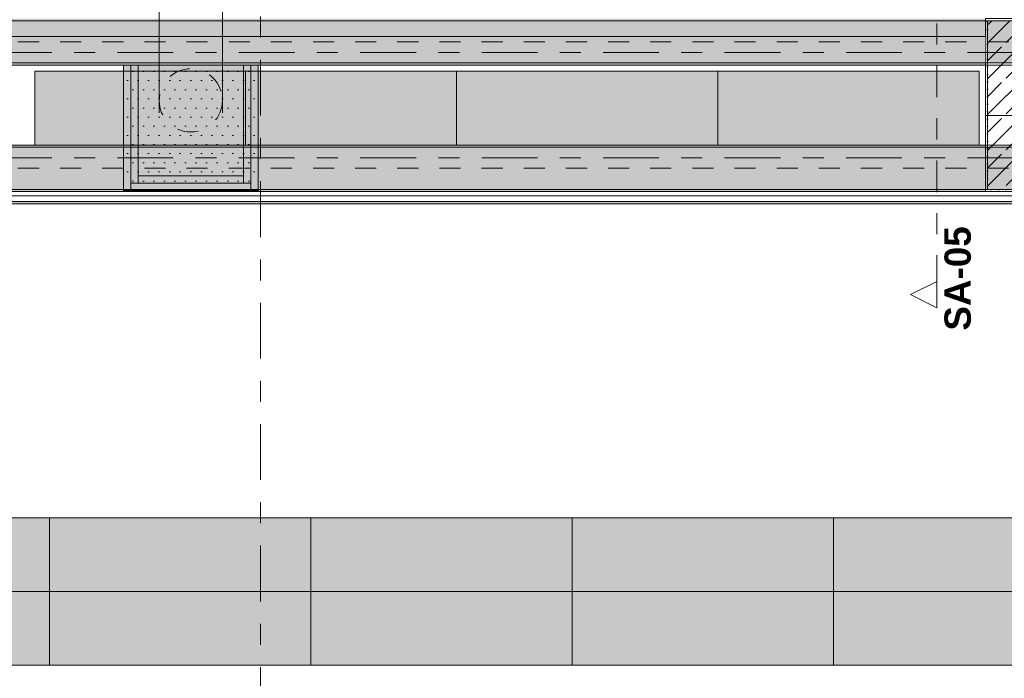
# Model space of a CAD drawing. Header units: metres. Extents: x -3.6 to 84.5, y -11 to 16.8.
# Tile 91 of 256: x 21 to 25.7, y 2.9 to 6. Entities that reach past the tile are written whole.
import ezdxf

# ---------------------------------------------------------------- set-up
doc = ezdxf.new("R2010")
doc.units = ezdxf.units.M
doc.header["$MEASUREMENT"] = 0
for name, pattern in [('Achse', [0.2, 0.1, -0.05, 0, -0.05]), ('Schnittlinie', [0.3, 0.15, -0.075, 0, -0.075]), ('Strichlinie doppelt', [0.546806, 0.264583, -0.105833, 0.070556, -0.105833]), ('Strichlinie eng', [0.115, 0.075, -0.04]), ('Wipeout_Contour', [1, 0, -1])]:
    doc.linetypes.add(name, pattern=pattern)
for name, color, linetype in [('203 - Marker.Schnitt - Ausbaudetail SA', 7, 'Continuous'), ('301 - Elemente.Linie', 7, 'Continuous'), ('302 - Elemente.Schraffur', 7, 'Continuous'), ('451 - Universal.Achsen Raster', 7, 'Continuous'), ('605 - Struktur.Wand Innen', 7, 'Continuous'), ('607 - Struktur.Stütze', 7, 'Continuous'), ('608 - Struktur.Träger', 7, 'Continuous'), ('653 - Abdeckung.TB Verkofferung', 7, 'Continuous'), ('701 - Einrichtung.Möbel', 7, 'Continuous'), ('804 - HKLSE.Elektrik', 7, 'Continuous'), ('Abbruch_301 - Elemente.Linie', 7, 'Continuous')]:
    doc.layers.add(name, color=color, linetype=linetype)
doc.styles.add('ERSTELLTER_STIL_1', font='txt')
doc.linetypes.add('Abbruch 1', pattern='A,0,[1,2022.0244.A_L5A-PL04.02_iB_Deckenspiegel Erdgeschoss1.Shx,S=0.001984,R=0,X=0,Y=0],-0.25,0', length=0.25)
pattern_1 = [(45, (0, 0), (-0.01767767, 0.01767767), [0, -0.025])]
pattern_2 = [(45, (0, 0), (-0.08485281, 0.08485281), []), (45, (-0.04243, 0.04243), (-0.08485281, 0.08485281), [0.09, -0.03])]
pattern_3 = [(0, (0, 0), (0, 0.08660254), [0, -0.05]), (0, (0.025, 0.0433), (0, 0.08660254), [0, -0.05])]

msp = doc.modelspace()

# ---------------------------------------------------------------- hatches: boundary and pattern name
at = {"layer": '302 - Elemente.Schraffur', "linetype": 'Continuous', "lineweight": 9}
h = msp.add_hatch(dxfattribs=at)
h.set_pattern_fill('Verputz_0001', style=0, pattern_type=2)
h.set_pattern_definition(pattern_3)
h.paths.add_polyline_path([(21.515, 5.1945), (21.515, 5.79), (21.48, 5.79), (21.48, 5.1945)])
h = msp.add_hatch(dxfattribs=at)
h.set_pattern_fill('Verputz_0001', style=0, pattern_type=2)
h.set_pattern_definition(pattern_3)
h.paths.add_polyline_path([(21.55, 5.2295), (21.55, 5.79), (21.515, 5.79), (21.515, 5.2295)])
h = msp.add_hatch(dxfattribs=at)
h.set_pattern_fill('Verputz_0001', style=0, pattern_type=2)
h.set_pattern_definition(pattern_3)
h.paths.add_polyline_path([(21.55, 5.79), (22.05, 5.79), (22.05, 5.2645), (21.55, 5.2645)])
h = msp.add_hatch(dxfattribs=at)
h.set_pattern_fill('Verputz_0001', style=0, pattern_type=2)
h.set_pattern_definition(pattern_3)
h.paths.add_polyline_path([(22.085, 5.2295), (22.085, 5.79), (22.05, 5.79), (22.05, 5.2295)])
h = msp.add_hatch(dxfattribs=at)
h.set_pattern_fill('Verputz_0001', style=0, pattern_type=2)
h.set_pattern_definition(pattern_3)
h.paths.add_polyline_path([(22.12, 5.1945), (22.12, 5.79), (22.085, 5.79), (22.085, 5.1945)])
h = msp.add_hatch(dxfattribs=at)
h.set_pattern_fill('Verputz_0001', style=0, pattern_type=2)
h.set_pattern_definition(pattern_3)
h.paths.add_polyline_path([(21.55, 5.2645), (22.05, 5.2645), (22.05, 5.2295), (21.55, 5.2295)])
h = msp.add_hatch(dxfattribs=at)
h.set_pattern_fill('Verputz_0001', style=0, pattern_type=2)
h.set_pattern_definition(pattern_3)
h.paths.add_polyline_path([(21.515, 5.2295), (22.085, 5.2295), (22.085, 5.1945), (21.515, 5.1945)])
at = {"layer": '607 - Struktur.Stütze', "linetype": 'Continuous', "lineweight": 0, "true_color": 0x000000}
h = msp.add_hatch(dxfattribs=at)
h.set_pattern_fill('Gips_0001', color=18, style=0, pattern_type=2)
h.set_pattern_definition(pattern_1)
h.paths.add_polyline_path([(25.89, 6.01), (25.57, 6.01), (25.57, 5.19), (25.89, 5.19), (25.89, 5.54), (25.88, 5.54), (25.88, 5.2), (25.58, 5.2), (25.58, 6), (25.88, 6), (25.88, 5.67), (25.89, 5.67)])
h = msp.add_hatch(dxfattribs=at)
h.set_pattern_fill('Beton__Stahlbeton_0001', color=18, style=0, pattern_type=2)
h.set_pattern_definition(pattern_2)
h.paths.add_polyline_path([(25.58, 5.2), (25.88, 5.2), (25.88, 6), (25.58, 6)])
at = {"layer": '608 - Struktur.Träger', "linetype": 'Continuous', "lineweight": 0, "true_color": 0x000000}
h = msp.add_hatch(dxfattribs=at)
h.set_pattern_fill('Gips_0001', color=18, style=0, pattern_type=2)
h.set_pattern_definition(pattern_1)
h.paths.add_polyline_path([(25.57, 6.01), (18.69, 6.01), (18.69, 6), (25.57, 6)])
h = msp.add_hatch(dxfattribs=at)
h.set_pattern_fill('Beton__Stahlbeton_0001', color=18, style=0, pattern_type=2)
h.set_pattern_definition(pattern_2)
h.paths.add_polyline_path([(0.69, 5.4), (0.38, 5.4), (0.38, 5.2), (0.69, 5.2), (7.57, 5.2), (7.89, 5.2), (11.17, 5.2), (11.49, 5.2), (18.37, 5.2), (18.69, 5.2), (25.57, 5.2), (25.89, 5.2), (29.17, 5.2), (29.49, 5.2), (32.77, 5.2), (33.09, 5.2), (36.46, 5.2), (36.6, 5.2), (39.97, 5.2), (40.29, 5.2), (45.42, 5.2), (47.49, 5.2), (54.37, 5.2), (54.69, 5.2), (61.57, 5.2), (61.88, 5.2), (61.88, 5.4), (61.57, 5.4), (54.69, 5.4), (54.37, 5.4), (47.49, 5.4), (47.17, 5.4), (45.69, 5.4), (45.42, 5.4), (40.29, 5.4), (39.97, 5.4), (36.6, 5.4), (36.46, 5.4), (33.09, 5.4), (32.77, 5.4), (29.49, 5.4), (29.17, 5.4), (25.89, 5.4), (25.57, 5.4), (18.69, 5.4), (18.37, 5.4), (11.49, 5.4), (11.17, 5.4), (7.89, 5.4), (7.57, 5.4)])
h = msp.add_hatch(dxfattribs=at)
h.set_pattern_fill('Gips_0001', color=18, style=0, pattern_type=2)
h.set_pattern_definition(pattern_1)
h.paths.add_polyline_path([(18.69, 5.41), (18.69, 5.4), (25.57, 5.4), (25.57, 5.41)])
h = msp.add_hatch(dxfattribs=at)
h.set_pattern_fill('Gips_0001', color=18, style=0, pattern_type=2)
h.set_pattern_definition(pattern_1)
h.paths.add_polyline_path([(18.69, 5.19), (25.57, 5.19), (25.57, 5.2), (18.69, 5.2)])
at = {"layer": '653 - Abdeckung.TB Verkofferung', "linetype": 'Continuous', "lineweight": 0, "true_color": 0x000000}
h = msp.add_hatch(dxfattribs=at)
h.set_pattern_fill('Gips_0001', color=18, style=0, pattern_type=2)
h.set_pattern_definition(pattern_1)
h.paths.add_polyline_path([(18.61, 5.1305), (25.57, 5.1305), (25.57, 5.143), (18.61, 5.143)])
h = msp.add_hatch(dxfattribs=at)
h.set_pattern_fill('Gips_0001', color=18, style=0, pattern_type=2)
h.set_pattern_definition(pattern_1)
h.paths.add_polyline_path([(25.57, 5.1305), (32.7575, 5.1305), (32.7575, 5.143), (25.57, 5.143)])
at = {"layer": '701 - Einrichtung.Möbel', "linetype": 'Continuous', "lineweight": 0, "true_color": 0x3a3a3a}
for points in [[(21.06, 5.41), (23.06, 5.41), (23.06, 5.76), (21.06, 5.76)], [(23.06, 5.41), (25.54, 5.41), (25.54, 5.76), (23.06, 5.76)], [(19.89, 3.6415), (19.89, 3.2915), (22.37, 3.2915), (22.37, 3.6415)], [(21.13, 3.6415), (21.13, 3.2915), (23.61, 3.2915), (23.61, 3.6415)], [(23.61, 3.6415), (23.61, 3.2915), (26.09, 3.2915), (26.09, 3.6415)], [(19.89, 2.9415), (22.37, 2.9415), (22.37, 3.2915), (19.89, 3.2915)], [(21.13, 2.9415), (23.61, 2.9415), (23.61, 3.2915), (21.13, 3.2915)], [(23.61, 2.9415), (26.09, 2.9415), (26.09, 3.2915), (23.61, 3.2915)]]:
    msp.add_hatch(color=250, dxfattribs=at).paths.add_polyline_path(points)
at = {"layer": '804 - HKLSE.Elektrik', "linetype": 'Continuous', "lineweight": 13, "true_color": 0x35ff35}
msp.add_hatch(color=80, dxfattribs=at).paths.add_polyline_path([(21.48, 5.79), (21.48, 5.19), (22.12, 5.19), (22.12, 5.79)])

# ---------------------------------------------------------------- linework, layer by layer
at = {"layer": '302 - Elemente.Schraffur', "color": 7, "linetype": 'Continuous', "lineweight": 5, "flags": 128}
for points in [[(21.515, 5.1945), (21.515, 5.79), (21.48, 5.79), (21.48, 5.1945)], [(21.55, 5.2295), (21.55, 5.79), (21.515, 5.79), (21.515, 5.2295)], [(21.55, 5.79), (22.05, 5.79), (22.05, 5.2645), (21.55, 5.2645)], [(22.085, 5.2295), (22.085, 5.79), (22.05, 5.79), (22.05, 5.2295)], [(22.12, 5.1945), (22.12, 5.79), (22.085, 5.79), (22.085, 5.1945)], [(21.55, 5.2645), (22.05, 5.2645), (22.05, 5.2295), (21.55, 5.2295)], [(21.515, 5.2295), (22.085, 5.2295), (22.085, 5.1945), (21.515, 5.1945)]]:
    msp.add_lwpolyline(points, close=True, dxfattribs=at)
at = {"layer": '451 - Universal.Achsen Raster', "color": 160, "linetype": 'Strichlinie doppelt', "lineweight": 9, "true_color": 0x3232ff}
msp.add_line((64.935, 5.35), (-3.175, 5.35), dxfattribs=at)
at = {"layer": '607 - Struktur.Stütze', "color": 7, "linetype": 'Continuous', "lineweight": 5, "flags": 128}
msp.add_lwpolyline([(25.89, 5.67), (25.89, 6.01), (25.57, 6.01), (25.57, 5.19), (25.89, 5.19), (25.89, 5.54)], dxfattribs=at)
at = {"layer": '607 - Struktur.Stütze', "color": 7, "linetype": 'Continuous', "lineweight": 13, "flags": 128}
msp.add_lwpolyline([(25.58, 5.2), (25.88, 5.2), (25.88, 6), (25.58, 6)], close=True, dxfattribs=at)
at = {"layer": '608 - Struktur.Träger', "color": 7, "linetype": 'Continuous', "lineweight": 13}
for p, q in [((25.57, 6), (18.69, 6)), ((25.89, 6), (25.57, 6)), ((0.38, 5.41), (61.88, 5.41)), ((25.57, 5.4), (18.69, 5.4)), ((25.89, 5.4), (25.57, 5.4)), ((0.38, 5.19), (61.88, 5.19))]:
    msp.add_line(p, q, dxfattribs=at)
at = {"layer": '608 - Struktur.Träger', "color": 7, "linetype": 'Continuous', "lineweight": 5}
for p, q in [((25.57, 6.01), (25.57, 6)), ((25.57, 5.41), (18.69, 5.41)), ((25.57, 5.41), (25.57, 5.4)), ((25.57, 5.19), (18.69, 5.19)), ((25.57, 5.2), (25.57, 5.19))]:
    msp.add_line(p, q, dxfattribs=at)
at = {"layer": '608 - Struktur.Träger', "color": 7, "linetype": 'Achse', "lineweight": 9}
msp.add_line((0.38, 5.3), (61.88, 5.3), dxfattribs=at)
at = {"layer": '608 - Struktur.Träger', "color": 7, "linetype": 'Continuous', "lineweight": 13, "flags": 128}
msp.add_lwpolyline([(61.88, 5.2), (61.57, 5.2), (54.69, 5.2), (54.37, 5.2), (47.49, 5.2), (45.42, 5.2), (40.29, 5.2), (39.97, 5.2), (36.6, 5.2), (36.46, 5.2), (33.09, 5.2), (32.77, 5.2), (29.49, 5.2), (29.17, 5.2), (25.89, 5.2), (25.57, 5.2), (18.69, 5.2), (18.37, 5.2), (11.49, 5.2), (11.17, 5.2), (7.89, 5.2), (7.57, 5.2), (0.69, 5.2), (0.38, 5.2)], dxfattribs=at)
at = {"layer": '653 - Abdeckung.TB Verkofferung', "color": 7, "linetype": 'Continuous', "lineweight": 9}
for p, q in [((18.61, 5.79), (25.57, 5.79)), ((25.57, 5.55), (25.57, 5.79)), ((25.57, 5.55), (32.7575, 5.55)), ((18.61, 5.1305), (25.57, 5.1305)), ((25.57, 5.1305), (32.7575, 5.1305))]:
    msp.add_line(p, q, dxfattribs=at)
at = {"layer": '653 - Abdeckung.TB Verkofferung', "color": 7, "linetype": 'Continuous', "lineweight": 5}
for p, q in [((25.57, 5.19), (18.61, 5.19)), ((32.7575, 5.19), (25.57, 5.19)), ((25.57, 5.17), (18.61, 5.17)), ((25.57, 5.143), (18.61, 5.143)), ((32.7575, 5.17), (25.57, 5.17)), ((32.7575, 5.143), (25.57, 5.143)), ((25.57, 5.1305), (18.61, 5.1305)), ((32.7575, 5.1305), (25.57, 5.1305))]:
    msp.add_line(p, q, dxfattribs=at)
at = {"layer": '701 - Einrichtung.Möbel', "color": 7, "linetype": 'Continuous', "lineweight": 5, "true_color": 0xebebeb}
for p, q in [((22.06, 5.41), (22.06, 5.76)), ((24.3, 5.41), (24.3, 5.76)), ((21.13, 3.6415), (21.13, 3.2915)), ((22.37, 3.6415), (22.37, 3.2915)), ((24.85, 3.6415), (24.85, 3.2915)), ((21.13, 2.9415), (21.13, 3.2915)), ((22.37, 2.9415), (22.37, 3.2915)), ((24.85, 2.9415), (24.85, 3.2915))]:
    msp.add_line(p, q, dxfattribs=at)
at = {"layer": '701 - Einrichtung.Möbel', "color": 7, "linetype": 'Continuous', "lineweight": 5, "true_color": 0xebebeb, "flags": 128}
for points in [[(21.06, 5.41), (23.06, 5.41), (23.06, 5.76), (21.06, 5.76)], [(23.06, 5.41), (25.54, 5.41), (25.54, 5.76), (23.06, 5.76)], [(19.89, 3.6415), (22.37, 3.6415), (22.37, 3.2915), (19.89, 3.2915)], [(21.13, 3.6415), (23.61, 3.6415), (23.61, 3.2915), (21.13, 3.2915)], [(23.61, 3.6415), (26.09, 3.6415), (26.09, 3.2915), (23.61, 3.2915)], [(19.89, 2.9415), (22.37, 2.9415), (22.37, 3.2915), (19.89, 3.2915)], [(21.13, 2.9415), (23.61, 2.9415), (23.61, 3.2915), (21.13, 3.2915)], [(23.61, 2.9415), (26.09, 2.9415), (26.09, 3.2915), (23.61, 3.2915)]]:
    msp.add_lwpolyline(points, close=True, dxfattribs=at)
at = {"layer": '804 - HKLSE.Elektrik', "color": 7, "linetype": 'Continuous', "lineweight": 9, "flags": 128}
for points in [[(21.48, 5.79), (21.48, 5.19)], [(22.12, 5.79), (21.48, 5.79)], [(22.12, 5.19), (22.12, 5.79)], [(21.48, 5.19), (22.12, 5.19)]]:
    msp.add_lwpolyline(points, dxfattribs=at)

# ---------------------------------------------------------------- texts
at = {"layer": '203 - Marker.Schnitt - Ausbaudetail SA', "color": 7, "lineweight": 13, "insert": (25.5028, 5.0246), "char_height": 0.125, "attachment_point": 9, "rotation": 90, "style": 'ERSTELLTER_STIL_1'}
msp.add_mtext('\\A1;{\\pqr;\\pt0;\\fArial|b1|i0|c0|p38;SA-05}', dxfattribs=at)

# ---------------------------------------------------------------- next in the draw order: wipeouts: each hides what was drawn before it
at = {"color": 254, "linetype": 'Wipeout_Contour', "lineweight": 0, "ltscale": 87.613325}
msp.add_wipeout([(18.785, 5.79), (23.425, 5.79), (23.425, 5.925), (18.785, 5.925)], dxfattribs=at).dxf.layer = '605 - Struktur.Wand Innen'

# ---------------------------------------------------------------- next in the draw order: linework, layer by layer
at = {"layer": '301 - Elemente.Linie', "color": 230, "linetype": 'Strichlinie eng', "lineweight": 18, "true_color": 0xff008c}
msp.add_circle((21.8, 5.6221), 0.15, dxfattribs=at)
at = {"layer": '451 - Universal.Achsen Raster', "color": 160, "linetype": 'Strichlinie doppelt', "lineweight": 9, "true_color": 0x3232ff}
msp.add_line((22.13, -10.585), (22.13, 16.355), dxfattribs=at)
at = {"layer": '605 - Struktur.Wand Innen', "color": 7, "linetype": 'Continuous', "lineweight": 13, "flags": 128}
for points in [[(23.425, 5.925), (18.69, 5.925)], [(18.785, 5.79), (23.425, 5.79)]]:
    msp.add_lwpolyline(points, dxfattribs=at)
at = {"layer": 'Abbruch_301 - Elemente.Linie', "color": 7, "linetype": 'Abbruch 1', "lineweight": 18}
for p, q in [((21.65, 5.5626), (21.65, 8.3812)), ((21.95, 5.5626), (21.95, 8.3812))]:
    msp.add_line(p, q, dxfattribs=at)

# ---------------------------------------------------------------- next in the draw order: wipeouts: each hides what was drawn before it
at = {"color": 254, "linetype": 'Wipeout_Contour', "lineweight": 0, "ltscale": 98.673031}
msp.add_wipeout([(23.425, 5.79), (24.495, 5.79), (24.495, 5.925), (23.425, 5.925)], dxfattribs=at).dxf.layer = '605 - Struktur.Wand Innen'

# ---------------------------------------------------------------- next in the draw order: linework, layer by layer
at = {"layer": '605 - Struktur.Wand Innen', "color": 7, "linetype": 'Continuous', "lineweight": 13, "flags": 128}
for points in [[(24.495, 5.925), (23.425, 5.925)], [(23.425, 5.79), (24.495, 5.79)]]:
    msp.add_lwpolyline(points, dxfattribs=at)

# ---------------------------------------------------------------- next in the draw order: wipeouts: each hides what was drawn before it
at = {"color": 254, "linetype": 'Wipeout_Contour', "lineweight": 0, "ltscale": 102.845205}
msp.add_wipeout([(24.495, 5.79), (25.57, 5.79), (25.57, 5.925), (24.495, 5.925)], dxfattribs=at).dxf.layer = '605 - Struktur.Wand Innen'

# ---------------------------------------------------------------- next in the draw order: hatches: boundary and pattern name
at = {"layer": '608 - Struktur.Träger', "linetype": 'Continuous', "lineweight": 0, "true_color": 0x000000}
h = msp.add_hatch(dxfattribs=at)
h.set_pattern_fill('Beton__Stahlbeton_0001', color=18, style=0, pattern_type=2)
h.set_pattern_definition(pattern_2)
h.paths.add_polyline_path([(0.38, 5.8), (0.69, 5.8), (7.57, 5.8), (7.89, 5.8), (11.17, 5.8), (11.49, 5.8), (18.37, 5.8), (18.69, 5.8), (25.57, 5.8), (25.89, 5.8), (32.77, 5.8), (33.09, 5.8), (36.46, 5.8), (36.6, 5.8), (39.97, 5.8), (40.29, 5.8), (45.42, 5.8), (45.69, 5.8), (47.17, 5.8), (47.49, 5.8), (48.915, 5.8), (50.865, 5.8), (54.37, 5.8), (54.69, 5.8), (61.57, 5.8), (61.88, 5.8), (61.88, 6), (61.57, 6), (54.69, 6), (54.37, 6), (47.49, 6), (47.17, 6), (40.29, 6), (39.97, 6), (33.09, 6), (32.77, 6), (25.89, 6), (25.57, 6), (18.69, 6), (18.37, 6), (11.49, 6), (11.17, 6), (7.89, 6), (7.57, 6), (0.69, 6), (0.38, 6)])
h = msp.add_hatch(dxfattribs=at)
h.set_pattern_fill('Gips_0001', color=18, style=0, pattern_type=2)
h.set_pattern_definition(pattern_1)
h.paths.add_polyline_path([(25.57, 5.8), (18.69, 5.8), (18.69, 5.79), (25.57, 5.79)])

# ---------------------------------------------------------------- next in the draw order: linework, layer by layer
at = {"layer": '203 - Marker.Schnitt - Ausbaudetail SA', "color": 7, "linetype": 'Schnittlinie', "lineweight": 13}
msp.add_line((25.3395, 8.937), (25.3395, 4.763), dxfattribs=at)
at = {"layer": '451 - Universal.Achsen Raster', "color": 160, "linetype": 'Strichlinie doppelt', "lineweight": 9, "true_color": 0x3232ff}
msp.add_line((64.935, 5.85), (-3.175, 5.85), dxfattribs=at)
at = {"layer": '605 - Struktur.Wand Innen', "color": 7, "linetype": 'Continuous', "lineweight": 13, "flags": 128}
for points in [[(25.57, 5.925), (24.495, 5.925)], [(24.495, 5.79), (25.57, 5.79)]]:
    msp.add_lwpolyline(points, dxfattribs=at)
at = {"layer": '608 - Struktur.Träger', "color": 7, "linetype": 'Achse', "lineweight": 9}
msp.add_line((0.38, 5.9), (61.88, 5.9), dxfattribs=at)
at = {"layer": '608 - Struktur.Träger', "color": 7, "linetype": 'Continuous', "lineweight": 5}
for p, q in [((25.57, 5.8), (25.57, 5.79)), ((25.57, 5.79), (18.69, 5.79))]:
    msp.add_line(p, q, dxfattribs=at)
at = {"layer": '608 - Struktur.Träger', "color": 7, "linetype": 'Continuous', "lineweight": 13}
msp.add_line((0.38, 5.79), (61.88, 5.79), dxfattribs=at)
at = {"layer": '608 - Struktur.Träger', "color": 7, "linetype": 'Continuous', "lineweight": 13, "flags": 128}
msp.add_lwpolyline([(54.69, 5.8), (54.37, 5.8), (50.865, 5.8), (48.915, 5.8), (47.49, 5.8), (47.17, 5.8), (45.69, 5.8), (45.42, 5.8), (40.29, 5.8), (39.97, 5.8), (36.6, 5.8), (36.46, 5.8), (33.09, 5.8), (32.77, 5.8), (25.89, 5.8), (25.57, 5.8), (18.69, 5.8), (18.37, 5.8), (11.49, 5.8), (11.17, 5.8), (7.89, 5.8), (7.57, 5.8), (0.69, 5.8), (0.38, 5.8)], dxfattribs=at)

# ---------------------------------------------------------------- next in the draw order: wipeouts: each hides what was drawn before it
at = {"color": 254, "linetype": 'Wipeout_Contour', "lineweight": 0, "ltscale": 76.709163}
msp.add_wipeout([(25.3395, 4.638), (25.3395, 4.763), (25.2145, 4.7005)], dxfattribs=at).dxf.layer = '203 - Marker.Schnitt - Ausbaudetail SA'

# ---------------------------------------------------------------- next in the draw order: linework, layer by layer
at = {"layer": '203 - Marker.Schnitt - Ausbaudetail SA', "color": 7, "linetype": 'Continuous', "lineweight": 13, "flags": 128}
msp.add_lwpolyline([(25.3395, 4.638), (25.3395, 4.763), (25.2145, 4.7005)], close=True, dxfattribs=at)

doc.saveas('drawing.dxf')
